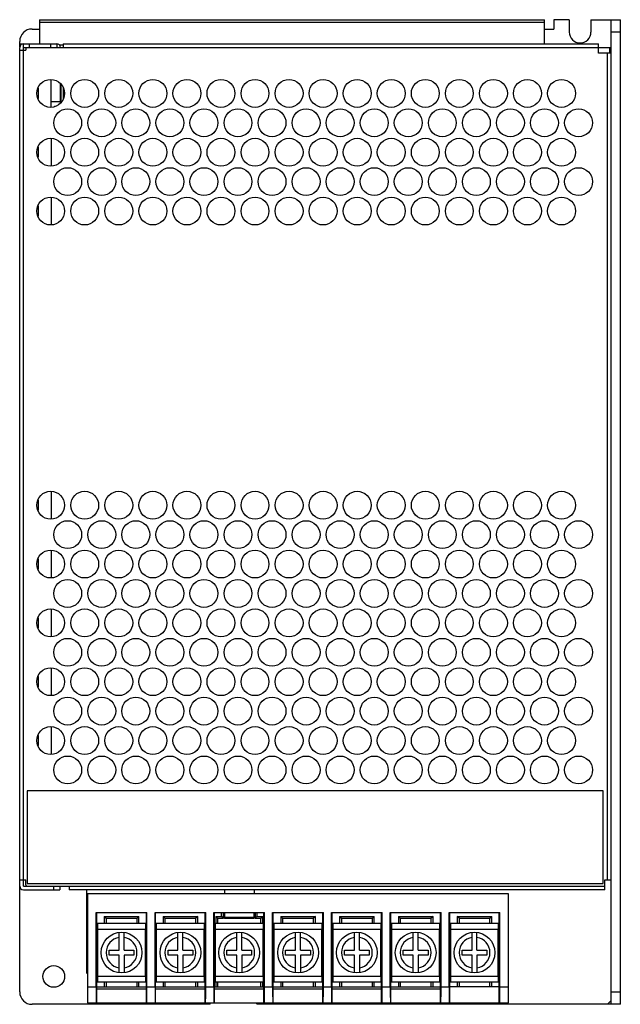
# Model space of a CAD drawing. Header units: millimetres. Extents: x 19 to 116, y 13 to 172.
import ezdxf

# ---------------------------------------------------------------- set-up
doc = ezdxf.new("R2010")
doc.units = ezdxf.units.MM
doc.header["$LTSCALE"] = 12.183815
doc.layers.get('0').update_dxf_attribs({"linetype": 'CONTINUOUS'})

msp = doc.modelspace()

# ---------------------------------------------------------------- linework, layer by layer
at = {"color": 7}
for p, q in [((22.5, 172.38), (22.5, 168.48)), ((22.5, 172.38), (104.05, 172.38)), ((104.05, 171.94), (22.5, 171.94)), ((104.05, 168.48), (104.05, 172.38)), ((105.55, 172.38), (105.55, 170.88)), ((108.05, 172.38), (105.55, 172.38)), ((108.05, 172.38), (108.05, 170.38)), ((111.55, 172.38), (111.55, 170.38)), ((111.55, 172.38), (116.3, 172.38)), ((114.8, 13.38), (114.8, 172.38)), ((116.3, 13.38), (116.3, 172.38)), ((21.3, 170.88), (22.5, 170.88)), ((104.05, 170.88), (105.55, 170.88)), ((116.3, 170.38), (114.8, 170.38)), ((19.3, 167.98), (19.3, 168.88)), ((19.3, 168.48), (25.3, 168.48)), ((19.3, 15.38), (19.3, 167.88)), ((19.3, 167.48), (20.3, 167.48)), ((19.9, 32.48), (19.9, 168.48)), ((19.9, 167.88), (114.8, 167.88)), ((20.3, 167.88), (20.3, 167.48)), ((20.89, 167.88), (20.89, 168.48)), ((24.3, 167.88), (24.3, 168.48)), ((25.3, 168.48), (25.3, 167.88)), ((25.67, 168.33), (26.3, 168.33)), ((26.3, 168.48), (26.3, 167.88)), ((26.3, 168.48), (112.8, 168.48)), ((112.8, 166.98), (112.8, 168.48)), ((114.8, 166.98), (112.8, 166.98)), ((114.2, 33.48), (114.2, 166.98)), ((114.55, 167.88), (114.55, 166.98)), ((24.4, 158.25), (24.4, 162.72)), ((22.3, 161.3), (22.3, 159.67)), ((25.9, 158.94), (25.9, 162.02)), ((25.94, 161.99), (25.94, 158.97)), ((26.3, 161.3), (26.3, 159.66)), ((24.4, 159.19), (25.9, 159.19)), ((24.82, 158.31), (24.9, 158.38)), ((25.02, 158.38), (24.9, 158.38)), ((24.4, 153.23), (24.4, 148.73)), ((22.3, 151.8), (22.3, 150.17)), ((24.4, 143.73), (24.4, 139.23)), ((22.3, 142.3), (22.3, 140.67)), ((24.4, 96.23), (24.4, 91.73)), ((22.3, 94.8), (22.3, 93.17)), ((24.4, 86.73), (24.4, 82.23)), ((22.3, 85.3), (22.3, 83.67)), ((24.4, 77.23), (24.4, 72.73)), ((22.3, 75.8), (22.3, 74.17)), ((24.4, 67.73), (24.4, 63.23)), ((22.3, 66.3), (22.3, 64.67)), ((24.4, 58.23), (24.4, 53.73)), ((22.3, 56.8), (22.3, 55.17)), ((20.5, 47.88), (20.5, 32.88)), ((113.5, 47.88), (20.5, 47.88)), ((113.5, 32.88), (113.5, 47.88)), ((19.3, 33.48), (20.3, 33.48)), ((20.3, 32.68), (20.3, 33.48)), ((113.8, 33.48), (114.8, 33.48)), ((113.8, 31.88), (113.8, 33.48)), ((19.9, 32.48), (113.8, 32.48)), ((19.9, 31.88), (25.8, 31.88)), ((20.5, 32.88), (113.5, 32.88)), ((24.8, 31.88), (24.8, 32.48)), ((25.8, 32.48), (25.8, 31.88)), ((27.3, 32.48), (27.3, 31.88)), ((113.8, 31.88), (27.3, 31.88)), ((30.1, 31.88), (30.1, 18.48)), ((52.35, 31.88), (52.35, 31.23)), ((57.15, 31.88), (57.15, 31.23)), ((98.25, 31.23), (30.25, 31.23)), ((30.25, 31.23), (30.25, 13.63)), ((98.25, 13.63), (98.25, 31.23)), ((31.65, 28.23), (39.85, 28.23)), ((31.65, 16.13), (31.65, 28.23)), ((31.75, 13.63), (31.75, 28.23)), ((32.95, 27.58), (33.25, 27.28)), ((32.95, 27.58), (38.55, 27.58)), ((32.95, 27.58), (32.95, 26.43)), ((33.25, 27.28), (38.25, 27.28)), ((33.25, 27.28), (33.25, 26.43)), ((38.55, 27.58), (38.25, 27.28)), ((38.25, 26.43), (38.25, 27.28)), ((38.55, 26.43), (38.55, 27.58)), ((39.75, 13.63), (39.75, 28.23)), ((39.85, 16.13), (39.85, 28.23)), ((41.15, 28.23), (49.35, 28.23)), ((41.15, 16.13), (41.15, 28.23)), ((41.25, 13.63), (41.25, 28.23)), ((42.45, 27.58), (48.05, 27.58)), ((42.45, 27.58), (42.75, 27.28)), ((42.45, 27.58), (42.45, 26.43)), ((42.75, 27.28), (47.75, 27.28)), ((42.75, 27.28), (42.75, 26.43)), ((48.05, 27.58), (47.75, 27.28)), ((47.75, 26.43), (47.75, 27.28)), ((48.05, 26.43), (48.05, 27.58)), ((49.25, 13.63), (49.25, 28.23)), ((49.35, 16.13), (49.35, 28.23)), ((50.65, 28.23), (58.85, 28.23)), ((50.65, 16.13), (50.65, 28.23)), ((50.75, 13.63), (50.75, 28.23)), ((50.95, 27.58), (51.9, 27.58)), ((51.25, 27.28), (50.95, 27.58)), ((50.95, 27.58), (50.95, 26.43)), ((51.25, 27.28), (52.2, 27.28)), ((51.25, 27.28), (51.25, 26.43)), ((51.9, 27.58), (51.9, 28.23)), ((52.2, 27.28), (51.9, 27.58)), ((52.2, 27.28), (52.2, 28.23)), ((52.35, 28.23), (52.35, 27.23)), ((52.35, 27.43), (57.15, 27.43)), ((57.15, 27.23), (52.35, 27.23)), ((57.15, 27.23), (57.15, 28.23)), ((57.3, 28.23), (57.3, 27.28)), ((57.3, 27.28), (57.6, 27.58)), ((57.3, 27.28), (58.25, 27.28)), ((57.6, 28.23), (57.6, 27.58)), ((57.6, 27.58), (58.55, 27.58)), ((58.25, 27.28), (58.55, 27.58)), ((58.25, 26.43), (58.25, 27.28)), ((58.55, 26.43), (58.55, 27.58)), ((58.75, 13.63), (58.75, 28.23)), ((58.85, 16.13), (58.85, 28.23)), ((60.15, 28.23), (68.35, 28.23)), ((60.15, 16.13), (60.15, 28.23)), ((60.25, 13.63), (60.25, 28.23)), ((61.45, 27.58), (67.05, 27.58)), ((61.45, 27.58), (61.75, 27.28)), ((61.45, 27.58), (61.45, 26.43)), ((61.75, 27.28), (66.75, 27.28)), ((61.75, 27.28), (61.75, 26.43)), ((67.05, 27.58), (66.75, 27.28)), ((66.75, 26.43), (66.75, 27.28)), ((67.05, 26.43), (67.05, 27.58)), ((68.25, 13.63), (68.25, 28.23)), ((68.35, 16.13), (68.35, 28.23)), ((69.65, 28.23), (77.85, 28.23)), ((69.65, 16.13), (69.65, 28.23)), ((69.75, 13.63), (69.75, 28.23)), ((70.95, 27.58), (76.55, 27.58)), ((70.95, 27.58), (71.25, 27.28)), ((70.95, 27.58), (70.95, 26.43)), ((71.25, 27.28), (76.25, 27.28)), ((71.25, 27.28), (71.25, 26.43)), ((76.55, 27.58), (76.25, 27.28)), ((76.25, 26.43), (76.25, 27.28)), ((76.55, 26.43), (76.55, 27.58)), ((77.75, 13.63), (77.75, 28.23)), ((77.85, 16.13), (77.85, 28.23)), ((79.15, 28.23), (87.35, 28.23)), ((79.15, 16.13), (79.15, 28.23)), ((79.25, 13.63), (79.25, 28.23)), ((80.45, 27.58), (86.05, 27.58)), ((80.45, 27.58), (80.75, 27.28)), ((80.45, 27.58), (80.45, 26.43)), ((80.75, 27.28), (85.75, 27.28)), ((80.75, 27.28), (80.75, 26.43)), ((86.05, 27.58), (85.75, 27.28)), ((85.75, 26.43), (85.75, 27.28)), ((86.05, 26.43), (86.05, 27.58)), ((87.25, 13.63), (87.25, 28.23)), ((87.35, 16.13), (87.35, 28.23)), ((88.65, 28.23), (96.85, 28.23)), ((88.65, 16.13), (88.65, 28.23)), ((88.75, 13.63), (88.75, 28.23)), ((89.95, 27.58), (95.55, 27.58)), ((90.25, 27.28), (89.95, 27.58)), ((89.95, 27.58), (89.95, 26.43)), ((90.25, 27.28), (95.25, 27.28)), ((90.25, 27.28), (90.25, 26.43)), ((95.25, 27.28), (95.55, 27.58)), ((95.25, 26.43), (95.25, 27.28)), ((95.55, 26.43), (95.55, 27.58)), ((96.75, 13.63), (96.75, 28.23)), ((96.85, 16.13), (96.85, 28.23)), ((39.65, 26.43), (31.85, 26.43)), ((31.85, 26.43), (31.85, 17.03)), ((31.88, 25.53), (39.54, 25.53)), ((31.88, 17.87), (31.88, 25.53)), ((39.54, 25.53), (39.54, 17.87)), ((39.65, 17.03), (39.65, 26.43)), ((49.15, 26.43), (41.35, 26.43)), ((41.35, 26.43), (41.35, 17.03)), ((41.38, 25.53), (49.04, 25.53)), ((41.38, 17.87), (41.38, 25.53)), ((49.04, 25.53), (49.04, 17.87)), ((49.15, 17.03), (49.15, 26.43)), ((58.65, 26.43), (50.85, 26.43)), ((50.85, 26.43), (50.85, 17.03)), ((50.88, 25.53), (58.54, 25.53)), ((50.88, 17.87), (50.88, 25.53)), ((58.54, 25.53), (58.54, 17.87)), ((58.65, 17.03), (58.65, 26.43)), ((68.15, 26.43), (60.35, 26.43)), ((60.35, 26.43), (60.35, 17.03)), ((60.38, 25.53), (68.04, 25.53)), ((60.38, 17.87), (60.38, 25.53)), ((68.04, 25.53), (68.04, 17.87)), ((68.15, 17.03), (68.15, 26.43)), ((77.65, 26.43), (69.85, 26.43)), ((69.85, 26.43), (69.85, 17.03)), ((69.88, 25.53), (77.54, 25.53)), ((69.88, 17.87), (69.88, 25.53)), ((77.54, 25.53), (77.54, 17.87)), ((77.65, 17.03), (77.65, 26.43)), ((87.15, 26.43), (79.35, 26.43)), ((79.35, 26.43), (79.35, 17.03)), ((79.38, 25.53), (87.04, 25.53)), ((79.38, 17.87), (79.38, 25.53)), ((87.04, 25.53), (87.04, 17.87)), ((87.15, 17.03), (87.15, 26.43)), ((96.65, 26.43), (88.85, 26.43)), ((88.85, 26.43), (88.85, 17.03)), ((88.88, 25.53), (96.54, 25.53)), ((88.88, 17.87), (88.88, 25.53)), ((96.54, 25.53), (96.54, 17.87)), ((96.65, 17.03), (96.65, 26.43)), ((35.35, 22.13), (35.35, 25)), ((36.15, 22.13), (36.15, 25)), ((44.85, 22.13), (44.85, 25)), ((45.65, 22.13), (45.65, 25)), ((54.35, 22.13), (54.35, 25)), ((55.15, 22.13), (55.15, 25)), ((63.85, 22.13), (63.85, 25)), ((64.65, 22.13), (64.65, 25)), ((73.35, 22.13), (73.35, 25)), ((74.15, 22.13), (74.15, 25)), ((82.85, 22.13), (82.85, 25)), ((83.65, 22.13), (83.65, 25)), ((92.35, 22.13), (92.35, 25)), ((93.15, 22.13), (93.15, 25)), ((33.75, 22.13), (35.35, 22.13)), ((33.75, 21.33), (33.75, 22.13)), ((35.35, 21.33), (33.75, 21.33)), ((35.35, 18.47), (35.35, 21.33)), ((36.15, 22.13), (37.75, 22.13)), ((37.75, 21.33), (36.15, 21.33)), ((36.15, 21.33), (36.15, 18.47)), ((37.75, 22.13), (37.75, 21.33)), ((43.25, 22.13), (44.85, 22.13)), ((43.25, 21.33), (43.25, 22.13)), ((44.85, 21.33), (43.25, 21.33)), ((44.85, 18.47), (44.85, 21.33)), ((45.65, 22.13), (47.25, 22.13)), ((47.25, 21.33), (45.65, 21.33)), ((45.65, 21.33), (45.65, 18.47)), ((47.25, 22.13), (47.25, 21.33)), ((52.75, 22.13), (54.35, 22.13)), ((52.75, 21.33), (52.75, 22.13)), ((54.35, 21.33), (52.75, 21.33)), ((54.35, 18.47), (54.35, 21.33)), ((55.15, 22.13), (56.75, 22.13)), ((56.75, 21.33), (55.15, 21.33)), ((55.15, 21.33), (55.15, 18.47)), ((56.75, 22.13), (56.75, 21.33)), ((62.25, 22.13), (63.85, 22.13)), ((62.25, 21.33), (62.25, 22.13)), ((63.85, 21.33), (62.25, 21.33)), ((63.85, 18.47), (63.85, 21.33)), ((64.65, 22.13), (66.25, 22.13)), ((66.25, 21.33), (64.65, 21.33)), ((64.65, 21.33), (64.65, 18.47)), ((66.25, 22.13), (66.25, 21.33)), ((71.75, 22.13), (73.35, 22.13)), ((71.75, 21.33), (71.75, 22.13)), ((73.35, 21.33), (71.75, 21.33)), ((73.35, 18.47), (73.35, 21.33)), ((74.15, 22.13), (75.75, 22.13)), ((75.75, 21.33), (74.15, 21.33)), ((74.15, 21.33), (74.15, 18.47)), ((75.75, 22.13), (75.75, 21.33)), ((81.25, 22.13), (82.85, 22.13)), ((81.25, 21.33), (81.25, 22.13)), ((82.85, 21.33), (81.25, 21.33)), ((82.85, 18.47), (82.85, 21.33)), ((83.65, 22.13), (85.25, 22.13)), ((85.25, 21.33), (83.65, 21.33)), ((83.65, 21.33), (83.65, 18.47)), ((85.25, 22.13), (85.25, 21.33)), ((90.75, 22.13), (92.35, 22.13)), ((90.75, 21.33), (90.75, 22.13)), ((92.35, 21.33), (90.75, 21.33)), ((92.35, 18.47), (92.35, 21.33)), ((93.15, 22.13), (94.75, 22.13)), ((94.75, 21.33), (93.15, 21.33)), ((93.15, 21.33), (93.15, 18.47)), ((94.75, 22.13), (94.75, 21.33)), ((30.25, 18.33), (30.1, 18.48)), ((39.54, 17.87), (31.88, 17.87)), ((49.04, 17.87), (41.38, 17.87)), ((58.54, 17.87), (50.88, 17.87)), ((68.04, 17.87), (60.38, 17.87)), ((77.54, 17.87), (69.88, 17.87)), ((87.04, 17.87), (79.38, 17.87)), ((96.54, 17.87), (88.88, 17.87)), ((31.65, 16.13), (30.25, 16.13)), ((31.75, 16.18), (39.75, 16.18)), ((31.85, 17.03), (39.65, 17.03)), ((32.95, 17.03), (32.95, 16.18)), ((33.25, 17.03), (33.25, 16.18)), ((38.25, 16.18), (38.25, 17.03)), ((38.55, 16.18), (38.55, 17.03)), ((41.15, 16.13), (39.85, 16.13)), ((41.25, 16.18), (49.25, 16.18)), ((41.35, 17.03), (49.15, 17.03)), ((42.45, 17.03), (42.45, 16.18)), ((42.75, 17.03), (42.75, 16.18)), ((47.75, 16.18), (47.75, 17.03)), ((48.05, 16.18), (48.05, 17.03)), ((50.65, 16.13), (49.35, 16.13)), ((50.75, 16.18), (58.75, 16.18)), ((50.85, 17.03), (58.65, 17.03)), ((50.95, 17.03), (50.95, 16.18)), ((51.25, 17.03), (51.25, 16.18)), ((58.25, 16.18), (58.25, 17.03)), ((58.55, 16.18), (58.55, 17.03)), ((60.15, 16.13), (58.85, 16.13)), ((60.25, 16.18), (68.25, 16.18)), ((60.35, 17.03), (68.15, 17.03)), ((61.45, 17.03), (61.45, 16.18)), ((61.75, 17.03), (61.75, 16.18)), ((66.75, 16.18), (66.75, 17.03)), ((67.05, 16.18), (67.05, 17.03)), ((69.65, 16.13), (68.35, 16.13)), ((69.75, 16.18), (77.75, 16.18)), ((69.85, 17.03), (77.65, 17.03)), ((70.95, 17.03), (70.95, 16.18)), ((71.25, 17.03), (71.25, 16.18)), ((76.25, 16.18), (76.25, 17.03)), ((76.55, 16.18), (76.55, 17.03)), ((79.15, 16.13), (77.85, 16.13)), ((79.25, 16.18), (87.25, 16.18)), ((79.35, 17.03), (87.15, 17.03)), ((80.45, 17.03), (80.45, 16.18)), ((80.75, 17.03), (80.75, 16.18)), ((85.75, 16.18), (85.75, 17.03)), ((86.05, 16.18), (86.05, 17.03)), ((88.65, 16.13), (87.35, 16.13)), ((96.75, 16.18), (88.75, 16.18)), ((88.85, 17.03), (96.65, 17.03)), ((89.95, 17.03), (89.95, 16.18)), ((90.25, 17.03), (90.25, 16.18)), ((95.25, 16.18), (95.25, 17.03)), ((95.55, 16.18), (95.55, 17.03)), ((98.25, 16.13), (96.85, 16.13)), ((31.75, 15.88), (39.75, 15.88)), ((41.25, 15.88), (49.25, 15.88)), ((50.75, 15.88), (58.75, 15.88)), ((60.25, 15.88), (68.25, 15.88)), ((69.75, 15.88), (77.75, 15.88)), ((79.25, 15.88), (87.25, 15.88)), ((114.8, 15.38), (116.3, 15.38)), ((50.04, 13.38), (21.3, 13.38)), ((30.25, 13.63), (98.25, 13.63)), ((50.04, 13.38), (50.04, 13.63)), ((57.6, 13.48), (57.45, 13.63)), ((57.6, 13.48), (114.3, 13.48)), ((61.36, 13.38), (61.36, 13.48)), ((116.3, 13.38), (61.36, 13.38)), ((114.8, 13.98), (114.3, 13.48))]:
    msp.add_line(p, q, dxfattribs=at)
for centre, radius in [((24.3, 160.48), 2.25), ((29.8, 160.48), 2.25), ((35.3, 160.48), 2.25), ((40.8, 160.48), 2.25), ((46.3, 160.48), 2.25), ((51.8, 160.48), 2.25), ((57.3, 160.48), 2.25), ((62.8, 160.48), 2.25), ((68.3, 160.48), 2.25), ((73.8, 160.48), 2.25), ((79.3, 160.48), 2.25), ((84.8, 160.48), 2.25), ((90.3, 160.48), 2.25), ((95.8, 160.48), 2.25), ((101.3, 160.48), 2.25), ((106.8, 160.48), 2.25), ((27.05, 155.73), 2.25), ((32.55, 155.73), 2.25), ((38.05, 155.73), 2.25), ((43.55, 155.73), 2.25), ((49.05, 155.73), 2.25), ((54.55, 155.73), 2.25), ((60.05, 155.73), 2.25), ((65.55, 155.73), 2.25), ((71.05, 155.73), 2.25), ((76.55, 155.73), 2.25), ((82.05, 155.73), 2.25), ((87.55, 155.73), 2.25), ((93.05, 155.73), 2.25), ((98.55, 155.73), 2.25), ((104.05, 155.73), 2.25), ((109.55, 155.73), 2.25), ((24.3, 150.98), 2.25), ((29.8, 150.98), 2.25), ((35.3, 150.98), 2.25), ((40.8, 150.98), 2.25), ((46.3, 150.98), 2.25), ((51.8, 150.98), 2.25), ((57.3, 150.98), 2.25), ((62.8, 150.98), 2.25), ((68.3, 150.98), 2.25), ((73.8, 150.98), 2.25), ((79.3, 150.98), 2.25), ((84.8, 150.98), 2.25), ((90.3, 150.98), 2.25), ((95.8, 150.98), 2.25), ((101.3, 150.98), 2.25), ((106.8, 150.98), 2.25), ((27.05, 146.23), 2.25), ((32.55, 146.23), 2.25), ((38.05, 146.23), 2.25), ((43.55, 146.23), 2.25), ((49.05, 146.23), 2.25), ((54.55, 146.23), 2.25), ((60.05, 146.23), 2.25), ((65.55, 146.23), 2.25), ((71.05, 146.23), 2.25), ((76.55, 146.23), 2.25), ((82.05, 146.23), 2.25), ((87.55, 146.23), 2.25), ((93.05, 146.23), 2.25), ((98.55, 146.23), 2.25), ((104.05, 146.23), 2.25), ((109.55, 146.23), 2.25), ((24.3, 141.48), 2.25), ((29.8, 141.48), 2.25), ((35.3, 141.48), 2.25), ((40.8, 141.48), 2.25), ((46.3, 141.48), 2.25), ((51.8, 141.48), 2.25), ((57.3, 141.48), 2.25), ((62.8, 141.48), 2.25), ((68.3, 141.48), 2.25), ((73.8, 141.48), 2.25), ((79.3, 141.48), 2.25), ((84.8, 141.48), 2.25), ((90.3, 141.48), 2.25), ((95.8, 141.48), 2.25), ((101.3, 141.48), 2.25), ((106.8, 141.48), 2.25), ((24.3, 93.98), 2.25), ((29.8, 93.98), 2.25), ((35.3, 93.98), 2.25), ((40.8, 93.98), 2.25), ((46.3, 93.98), 2.25), ((51.8, 93.98), 2.25), ((57.3, 93.98), 2.25), ((62.8, 93.98), 2.25), ((68.3, 93.98), 2.25), ((73.8, 93.98), 2.25), ((79.3, 93.98), 2.25), ((84.8, 93.98), 2.25), ((90.3, 93.98), 2.25), ((95.8, 93.98), 2.25), ((101.3, 93.98), 2.25), ((106.8, 93.98), 2.25), ((27.05, 89.23), 2.25), ((32.55, 89.23), 2.25), ((38.05, 89.23), 2.25), ((43.55, 89.23), 2.25), ((49.05, 89.23), 2.25), ((54.55, 89.23), 2.25), ((60.05, 89.23), 2.25), ((65.55, 89.23), 2.25), ((71.05, 89.23), 2.25), ((76.55, 89.23), 2.25), ((82.05, 89.23), 2.25), ((87.55, 89.23), 2.25), ((93.05, 89.23), 2.25), ((98.55, 89.23), 2.25), ((104.05, 89.23), 2.25), ((109.55, 89.23), 2.25), ((24.3, 84.48), 2.25), ((29.8, 84.48), 2.25), ((35.3, 84.48), 2.25), ((40.8, 84.48), 2.25), ((46.3, 84.48), 2.25), ((51.8, 84.48), 2.25), ((57.3, 84.48), 2.25), ((62.8, 84.48), 2.25), ((68.3, 84.48), 2.25), ((73.8, 84.48), 2.25), ((79.3, 84.48), 2.25), ((84.8, 84.48), 2.25), ((90.3, 84.48), 2.25), ((95.8, 84.48), 2.25), ((101.3, 84.48), 2.25), ((106.8, 84.48), 2.25), ((27.05, 79.73), 2.25), ((32.55, 79.73), 2.25), ((38.05, 79.73), 2.25), ((43.55, 79.73), 2.25), ((49.05, 79.73), 2.25), ((54.55, 79.73), 2.25), ((60.05, 79.73), 2.25), ((65.55, 79.73), 2.25), ((71.05, 79.73), 2.25), ((76.55, 79.73), 2.25), ((82.05, 79.73), 2.25), ((87.55, 79.73), 2.25), ((93.05, 79.73), 2.25), ((98.55, 79.73), 2.25), ((104.05, 79.73), 2.25), ((109.55, 79.73), 2.25), ((24.3, 74.98), 2.25), ((29.8, 74.98), 2.25), ((35.3, 74.98), 2.25), ((40.8, 74.98), 2.25), ((46.3, 74.98), 2.25), ((51.8, 74.98), 2.25), ((57.3, 74.98), 2.25), ((62.8, 74.98), 2.25), ((68.3, 74.98), 2.25), ((73.8, 74.98), 2.25), ((79.3, 74.98), 2.25), ((84.8, 74.98), 2.25), ((90.3, 74.98), 2.25), ((95.8, 74.98), 2.25), ((101.3, 74.98), 2.25), ((106.8, 74.98), 2.25), ((27.05, 70.23), 2.25), ((32.55, 70.23), 2.25), ((38.05, 70.23), 2.25), ((43.55, 70.23), 2.25), ((49.05, 70.23), 2.25), ((54.55, 70.23), 2.25), ((60.05, 70.23), 2.25), ((65.55, 70.23), 2.25), ((71.05, 70.23), 2.25), ((76.55, 70.23), 2.25), ((82.05, 70.23), 2.25), ((87.55, 70.23), 2.25), ((93.05, 70.23), 2.25), ((98.55, 70.23), 2.25), ((104.05, 70.23), 2.25), ((109.55, 70.23), 2.25), ((24.3, 65.48), 2.25), ((29.8, 65.48), 2.25), ((35.3, 65.48), 2.25), ((40.8, 65.48), 2.25), ((46.3, 65.48), 2.25), ((51.8, 65.48), 2.25), ((57.3, 65.48), 2.25), ((62.8, 65.48), 2.25), ((68.3, 65.48), 2.25), ((73.8, 65.48), 2.25), ((79.3, 65.48), 2.25), ((84.8, 65.48), 2.25), ((90.3, 65.48), 2.25), ((95.8, 65.48), 2.25), ((101.3, 65.48), 2.25), ((106.8, 65.48), 2.25), ((27.05, 60.73), 2.25), ((32.55, 60.73), 2.25), ((38.05, 60.73), 2.25), ((43.55, 60.73), 2.25), ((49.05, 60.73), 2.25), ((54.55, 60.73), 2.25), ((60.05, 60.73), 2.25), ((65.55, 60.73), 2.25), ((71.05, 60.73), 2.25), ((76.55, 60.73), 2.25), ((82.05, 60.73), 2.25), ((87.55, 60.73), 2.25), ((93.05, 60.73), 2.25), ((98.55, 60.73), 2.25), ((104.05, 60.73), 2.25), ((109.55, 60.73), 2.25), ((24.3, 55.98), 2.25), ((29.8, 55.98), 2.25), ((35.3, 55.98), 2.25), ((40.8, 55.98), 2.25), ((46.3, 55.98), 2.25), ((51.8, 55.98), 2.25), ((57.3, 55.98), 2.25), ((62.8, 55.98), 2.25), ((68.3, 55.98), 2.25), ((73.8, 55.98), 2.25), ((79.3, 55.98), 2.25), ((84.8, 55.98), 2.25), ((90.3, 55.98), 2.25), ((95.8, 55.98), 2.25), ((101.3, 55.98), 2.25), ((106.8, 55.98), 2.25), ((27.05, 51.23), 2.25), ((32.55, 51.23), 2.25), ((38.05, 51.23), 2.25), ((43.55, 51.23), 2.25), ((49.05, 51.23), 2.25), ((54.55, 51.23), 2.25), ((60.05, 51.23), 2.25), ((65.55, 51.23), 2.25), ((71.05, 51.23), 2.25), ((76.55, 51.23), 2.25), ((82.05, 51.23), 2.25), ((87.55, 51.23), 2.25), ((93.05, 51.23), 2.25), ((98.55, 51.23), 2.25), ((104.05, 51.23), 2.25), ((109.55, 51.23), 2.25), ((35.75, 21.73), 3.29), ((45.25, 21.73), 3.29), ((54.75, 21.73), 3.29), ((64.25, 21.73), 3.29), ((73.75, 21.73), 3.29), ((83.25, 21.73), 3.29), ((92.75, 21.73), 3.29), ((24.8, 17.88), 1.75)]:
    msp.add_circle(centre, radius, dxfattribs=at)
for centre, radius, start, end in [((21.3, 168.88), 2, 90, 180), ((109.8, 170.38), 1.75, 180, 360), ((19.9, 167.88), 0.6, 90, 180), ((25.3, 167.88), 0.6, 0, 90), ((19.9, 32.48), 0.6, 180, 270), ((20.5, 32.68), 0.2, 180, 270), ((35.75, 21.73), 2.49, 99.2536, 260.7464), ((35.75, 21.73), 2.49, 279.2429, 80.7571), ((45.25, 21.73), 2.49, 99.2536, 260.7464), ((45.25, 21.73), 2.49, 279.2429, 80.7571), ((54.75, 21.73), 2.49, 99.2536, 260.7464), ((54.75, 21.73), 2.49, 279.2429, 80.7571), ((64.25, 21.73), 2.49, 99.2536, 260.7464), ((64.25, 21.73), 2.49, 279.2429, 80.7571), ((73.75, 21.73), 2.49, 99.2536, 260.7464), ((73.75, 21.73), 2.49, 279.2429, 80.7571), ((83.25, 21.73), 2.49, 99.2536, 260.7464), ((83.25, 21.73), 2.49, 279.2429, 80.7571), ((92.75, 21.73), 2.49, 99.2536, 260.7464), ((92.75, 21.73), 2.49, 279.2429, 80.7571), ((21.3, 15.38), 2, 180, 270)]:
    msp.add_arc(centre, radius, start, end, dxfattribs=at)
for centre, start_param in [((39.81, 16.13), -3.141616), ((49.31, 16.13), -3.141616), ((58.81, 16.13), -3.141616), ((68.31, 16.13), -3.141616), ((77.81, 16.13), -3.141616), ((87.31, 16.13), -3.141616), ((96.81, 16.13), -3.141611)]:
    msp.add_ellipse(centre, major_axis=(0, 2.5), ratio=0.013333, start_param=start_param, end_param=-1.570809, dxfattribs=at)
for points, knots in [([(31.65, 16.13), (31.65, 15.97), (31.65, 15.65), (31.65, 15.26), (31.65, 14.96), (31.65, 14.75), (31.65, 14.55), (31.66, 14.37), (31.66, 14.21), (31.66, 14.06), (31.66, 13.94), (31.67, 13.84), (31.67, 13.78), (31.67, 13.74), (31.67, 13.71), (31.67, 13.68), (31.67, 13.66), (31.68, 13.65), (31.68, 13.64), (31.68, 13.63), (31.68, 13.63), (31.68, 13.63)], [0, 0, 0, 0, 0.195, 0.38255, 0.471214, 0.555354, 0.634154, 0.706837, 0.77272, 0.831155, 0.881597, 0.923548, 0.941211, 0.956613, 0.969715, 0.98048, 0.988887, 0.994925, 0.998594, 0.999556, 1, 1, 1, 1]), ([(41.15, 16.13), (41.15, 15.97), (41.15, 15.65), (41.15, 15.26), (41.15, 14.96), (41.15, 14.75), (41.15, 14.55), (41.16, 14.37), (41.16, 14.21), (41.16, 14.06), (41.16, 13.94), (41.17, 13.84), (41.17, 13.78), (41.17, 13.74), (41.17, 13.71), (41.17, 13.68), (41.17, 13.66), (41.18, 13.65), (41.18, 13.64), (41.18, 13.63), (41.18, 13.63), (41.18, 13.63)], [0, 0, 0, 0, 0.195001, 0.382552, 0.471216, 0.555356, 0.634156, 0.706839, 0.772722, 0.831157, 0.881599, 0.92355, 0.941212, 0.956614, 0.969716, 0.980481, 0.988887, 0.994925, 0.998594, 0.999556, 1, 1, 1, 1]), ([(50.65, 16.13), (50.65, 15.97), (50.65, 15.65), (50.65, 15.26), (50.65, 14.96), (50.65, 14.75), (50.65, 14.55), (50.66, 14.37), (50.66, 14.21), (50.66, 14.06), (50.66, 13.94), (50.67, 13.84), (50.67, 13.78), (50.67, 13.74), (50.67, 13.71), (50.67, 13.68), (50.67, 13.66), (50.68, 13.65), (50.68, 13.64), (50.68, 13.63), (50.68, 13.63), (50.68, 13.63)], [0, 0, 0, 0, 0.195001, 0.382552, 0.471216, 0.555356, 0.634156, 0.706839, 0.772722, 0.831157, 0.881599, 0.92355, 0.941212, 0.956614, 0.969716, 0.980481, 0.988887, 0.994925, 0.998594, 0.999556, 1, 1, 1, 1]), ([(60.15, 16.13), (60.15, 15.97), (60.15, 15.65), (60.15, 15.26), (60.15, 14.96), (60.15, 14.75), (60.15, 14.55), (60.16, 14.37), (60.16, 14.21), (60.16, 14.06), (60.16, 13.94), (60.17, 13.84), (60.17, 13.78), (60.17, 13.74), (60.17, 13.71), (60.17, 13.68), (60.17, 13.66), (60.18, 13.65), (60.18, 13.64), (60.18, 13.63), (60.18, 13.63), (60.18, 13.63)], [0, 0, 0, 0, 0.195001, 0.382552, 0.471216, 0.555356, 0.634156, 0.706839, 0.772722, 0.831157, 0.881599, 0.92355, 0.941212, 0.956614, 0.969716, 0.980481, 0.988887, 0.994925, 0.998594, 0.999556, 1, 1, 1, 1]), ([(69.65, 16.13), (69.65, 15.97), (69.65, 15.65), (69.65, 15.26), (69.65, 14.96), (69.65, 14.75), (69.65, 14.55), (69.66, 14.37), (69.66, 14.21), (69.66, 14.06), (69.66, 13.94), (69.67, 13.84), (69.67, 13.78), (69.67, 13.74), (69.67, 13.71), (69.67, 13.68), (69.67, 13.66), (69.68, 13.65), (69.68, 13.64), (69.68, 13.63), (69.68, 13.63), (69.68, 13.63)], [0, 0, 0, 0, 0.195001, 0.382552, 0.471216, 0.555356, 0.634156, 0.706839, 0.772722, 0.831157, 0.881599, 0.92355, 0.941212, 0.956614, 0.969716, 0.980481, 0.988887, 0.994925, 0.998594, 0.999556, 1, 1, 1, 1]), ([(79.15, 16.13), (79.15, 15.97), (79.15, 15.65), (79.15, 15.26), (79.15, 14.96), (79.15, 14.75), (79.15, 14.55), (79.16, 14.37), (79.16, 14.21), (79.16, 14.06), (79.16, 13.94), (79.17, 13.84), (79.17, 13.78), (79.17, 13.74), (79.17, 13.71), (79.17, 13.68), (79.17, 13.66), (79.18, 13.65), (79.18, 13.64), (79.18, 13.63), (79.18, 13.63), (79.18, 13.63)], [0, 0, 0, 0, 0.195001, 0.382552, 0.471216, 0.555356, 0.634156, 0.706839, 0.772722, 0.831157, 0.881599, 0.92355, 0.941212, 0.956614, 0.969716, 0.980481, 0.988887, 0.994925, 0.998594, 0.999556, 1, 1, 1, 1]), ([(88.65, 16.13), (88.65, 15.97), (88.65, 15.65), (88.65, 15.26), (88.65, 14.96), (88.65, 14.75), (88.65, 14.55), (88.66, 14.37), (88.66, 14.21), (88.66, 14.06), (88.66, 13.94), (88.67, 13.84), (88.67, 13.78), (88.67, 13.74), (88.67, 13.71), (88.67, 13.68), (88.67, 13.66), (88.68, 13.65), (88.68, 13.64), (88.68, 13.63), (88.68, 13.63), (88.68, 13.63)], [0, 0, 0, 0, 0.195001, 0.382552, 0.471216, 0.555356, 0.634156, 0.706839, 0.772722, 0.831157, 0.881599, 0.92355, 0.941212, 0.956614, 0.969716, 0.980481, 0.988887, 0.994925, 0.998594, 0.999556, 1, 1, 1, 1])]:
    msp.add_open_spline(points, degree=3, knots=knots, dxfattribs=at)

doc.saveas('drawing.dxf')
